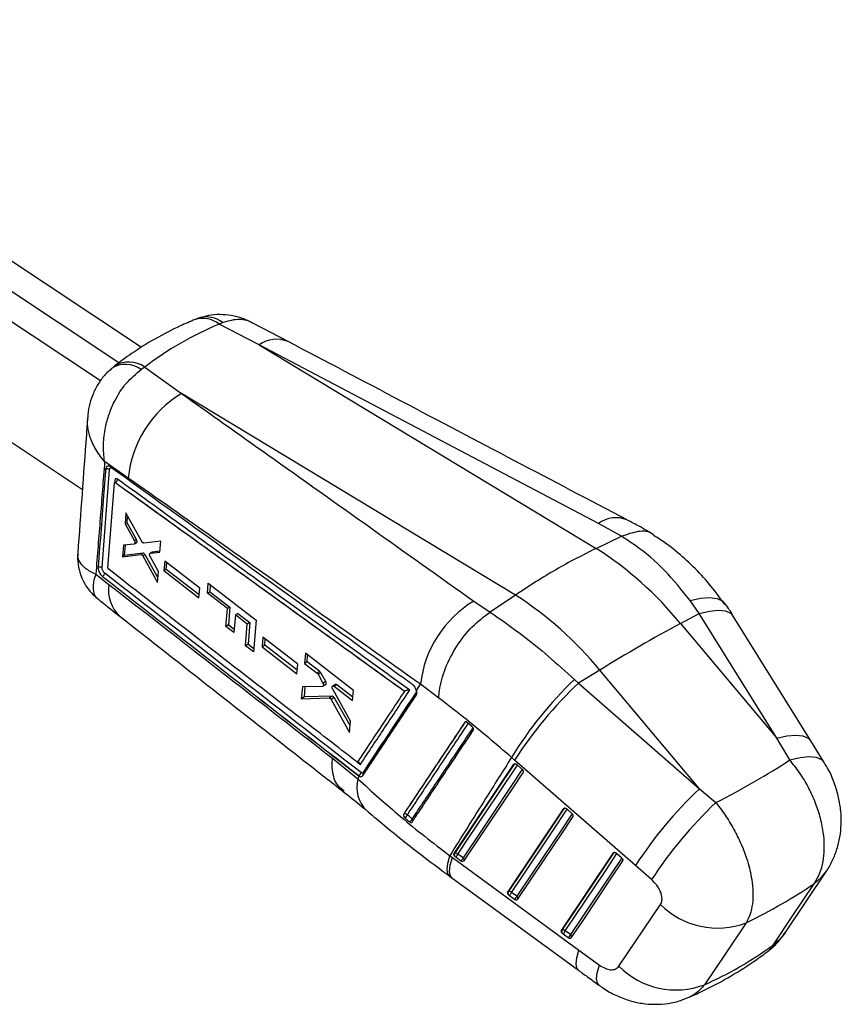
# Model space of a CAD drawing. Header units: millimetres. Extents: x 38 to 401, y 29 to 283.
# Tile 2 of 13: x 159 to 218, y 29 to 100. Entities that reach past the tile are written whole.
import ezdxf

# ---------------------------------------------------------------- set-up
doc = ezdxf.new("R2010")
doc.units = ezdxf.units.MM

msp = doc.modelspace()

# ---------------------------------------------------------------- linework, layer by layer
at = {"color": 7, "linetype": 'Continuous', "lineweight": 25}
for p, q in [((167.423, 76.6916), (131.633, 100.4546)), ((165.7905, 75.5812), (129.8652, 99.4341)), ((164.4563, 74.2729), (128.0975, 98.4136)), ((173.0556, 78.3797), (173.3113, 78.5029)), ((175.9584, 76.8773), (173.0556, 78.3797)), ((178.0623, 77.12), (175.5057, 78.4662)), ((175.9584, 76.8773), (200.398, 62.132)), ((200.5562, 63.9429), (175.9584, 76.8773)), ((149.8948, 75.2068), (163.1445, 66.4096)), ((165.49, 75.3381), (165.41, 75.2785)), ((167.6775, 75.2783), (167.4046, 75.0966)), ((167.6775, 75.2783), (170.3297, 73.3608)), ((194.543, 58.7521), (170.3297, 73.3608)), ((164.5745, 60.7474), (165.1161, 67.8376)), ((166.472, 67.2257), (164.7593, 68.4266)), ((165.0008, 60.7328), (165.4767, 66.8754)), ((165.5032, 66.916), (165.4946, 66.911)), ((165.5387, 66.9035), (165.5397, 66.9041)), ((165.5399, 66.9039), (165.5397, 66.9041)), ((166.299, 64.7098), (166.2382, 63.9034)), ((167.4505, 62.6314), (166.299, 64.7098)), ((166.3838, 63.9874), (166.421, 64.4895)), ((166.3838, 63.9874), (166.2382, 63.9034)), ((166.2382, 63.9034), (166.92, 62.6814)), ((167.0696, 62.7678), (166.3838, 63.9874)), ((202.2308, 63.0103), (200.5562, 63.9429)), ((200.398, 62.132), (202.2299, 63.0099)), ((202.2299, 63.0099), (202.2308, 63.0103)), ((166.1217, 62.3632), (166.058, 61.5246)), ((166.9016, 62.4465), (166.1217, 62.3632)), ((166.2079, 61.6111), (166.2647, 62.3784)), ((167.0696, 62.7678), (166.92, 62.6814)), ((166.9227, 62.4536), (167.0729, 62.5402)), ((167.1027, 62.5794), (166.9525, 62.4927)), ((168.8287, 62.6552), (167.592, 62.5209)), ((168.7661, 61.8621), (168.8287, 62.6552)), ((166.058, 61.5246), (167.3915, 61.6891)), ((166.2079, 61.6111), (166.058, 61.5246)), ((167.5454, 61.7779), (166.2079, 61.6111)), ((167.5454, 61.7779), (167.3915, 61.6891)), ((167.6875, 61.6691), (167.5329, 61.5799)), ((167.5329, 61.5799), (168.5919, 59.6688)), ((168.6192, 60.0121), (167.6875, 61.6691)), ((168.2055, 61.856), (168.051, 61.7668)), ((168.6538, 60.4459), (168.0522, 61.5409)), ((168.2254, 61.8629), (168.071, 61.7738)), ((168.071, 61.7738), (168.7661, 61.8621)), ((168.7716, 61.9322), (168.2254, 61.8629)), ((169.1181, 61.2092), (169.0629, 60.5179)), ((171.6501, 59.2464), (169.1181, 61.2092)), ((169.2244, 60.6112), (169.2605, 61.0988)), ((164.1187, 60.261), (165.0744, 59.518)), ((164.5792, 60.1123), (164.5964, 60.0983)), ((165.0547, 60.6145), (165.0461, 60.6221)), ((168.5919, 59.6688), (168.6538, 60.4459)), ((169.2244, 60.6112), (169.0629, 60.5179)), ((169.0629, 60.5179), (171.5926, 58.5538)), ((171.6109, 58.774), (169.2244, 60.6112)), ((171.5926, 58.5538), (171.6501, 59.2464)), ((172.2088, 58.8929), (172.2693, 59.6174)), ((172.2693, 59.6174), (175.7538, 56.92)), ((172.4157, 59.504), (172.3777, 58.9904)), ((172.3777, 58.9904), (172.2088, 58.8929)), ((173.6575, 57.77), (172.2088, 58.8929)), ((172.3777, 58.9904), (173.8321, 57.8708)), ((194.543, 58.7521), (192.7063, 57.5126)), ((173.8321, 57.8708), (173.6575, 57.77)), ((173.8321, 57.8708), (173.7371, 56.5888)), ((191.5197, 58.3102), (192.7043, 57.5113)), ((207.8693, 57.4138), (207.211, 58.3488)), ((173.5471, 56.4791), (173.6575, 57.77)), ((174.2369, 57.3208), (174.1257, 56.0295)), ((174.4139, 57.423), (174.2369, 57.3208)), ((175.1037, 56.6488), (174.2369, 57.3208)), ((174.4139, 57.423), (175.2843, 56.753)), ((192.7043, 57.5113), (192.7063, 57.5126)), ((206.5125, 56.6896), (207.8693, 57.4138)), ((213.4958, 48.3677), (207.8693, 57.4138)), ((215.9675, 48.1814), (210.3416, 57.2265)), ((173.7371, 56.5888), (173.5471, 56.4791)), ((174.1257, 56.0295), (173.5471, 56.4791)), ((173.7371, 56.5888), (174.1467, 56.2736)), ((174.967, 55.0788), (175.1037, 56.6488)), ((175.2843, 56.753), (175.1037, 56.6488)), ((175.2843, 56.753), (175.1689, 55.1954)), ((175.7538, 56.92), (175.5528, 54.6233)), ((206.5125, 56.6896), (213.4958, 48.3677)), ((176.2363, 55.6909), (176.1752, 54.9962)), ((178.7674, 53.7276), (176.2363, 55.6909)), ((175.1689, 55.1954), (174.967, 55.0788)), ((175.5528, 54.6233), (174.967, 55.0788)), ((175.1689, 55.1954), (175.5754, 54.8824)), ((176.3717, 55.1096), (176.1752, 54.9962)), ((176.1752, 54.9962), (178.7045, 53.0319)), ((176.3717, 55.1096), (176.405, 55.56)), ((178.7284, 53.2954), (176.3717, 55.1096)), ((179.3152, 54.5262), (179.2495, 53.7986)), ((182.799, 51.828), (179.3152, 54.5262)), ((179.4416, 53.9095), (179.4779, 54.4001)), ((178.7045, 53.0319), (178.7674, 53.7276)), ((179.4416, 53.9095), (179.2495, 53.7986)), ((179.2495, 53.7986), (180.162, 53.0912)), ((180.3577, 53.2042), (179.4416, 53.9095)), ((180.3577, 53.2042), (180.162, 53.0912)), ((180.4259, 53.1224), (180.2294, 53.009)), ((180.2294, 53.009), (180.5838, 52.3634)), ((180.7883, 52.4815), (180.4259, 53.1224)), ((200.6575, 53.3096), (199.1121, 52.3555)), ((207.8772, 44.706), (200.6575, 53.3096)), ((180.5562, 52.1253), (179.0944, 52.0901)), ((180.5835, 52.133), (180.7921, 52.2533)), ((180.7883, 52.4815), (180.5838, 52.3634)), ((180.8167, 52.2805), (180.6089, 52.1605)), ((181.5, 52.2712), (181.2987, 52.1549)), ((181.5947, 52.2519), (181.394, 52.136)), ((181.394, 52.136), (182.7311, 51.0992)), ((182.7553, 51.3584), (181.5947, 52.2519)), ((187.3648, 51.8356), (187.6613, 52.2827)), ((188.981, 51.2815), (187.6613, 52.2827)), ((198.8215, 52.6274), (199.1121, 52.3555)), ((199.1121, 52.3555), (207.8772, 44.706)), ((179.0944, 52.0901), (179.0154, 51.2257)), ((179.2531, 51.3629), (179.3073, 52.0952)), ((181.2683, 51.4196), (179.2531, 51.3629)), ((181.2683, 51.4196), (181.0489, 51.2929)), ((182.5919, 49.6123), (181.3005, 51.9228)), ((182.7311, 51.0992), (182.799, 51.828)), ((186.5071, 51.7834), (186.5022, 51.7812)), ((179.2531, 51.3629), (179.0154, 51.2257)), ((179.0154, 51.2257), (181.0489, 51.2929)), ((181.4034, 51.3123), (181.1833, 51.1852)), ((181.1833, 51.1852), (182.5136, 48.7801)), ((182.5614, 49.2877), (181.4034, 51.3123)), ((182.5136, 48.7801), (182.5919, 49.6123)), ((190.8737, 49.524), (190.8811, 49.5283)), ((191.393, 49.2253), (191.0418, 49.5126)), ((191.4229, 49.197), (191.393, 49.2253)), ((214.434, 46.7939), (213.4958, 48.3677)), ((216.9375, 46.6194), (215.9672, 48.181)), ((181.2778, 46.9139), (183.1166, 45.4259)), ((190.1028, 40.0075), (194.4387, 46.4856)), ((194.486, 46.791), (194.2634, 46.9828)), ((194.4387, 46.4856), (194.4625, 46.4993)), ((203.2503, 39.1412), (194.486, 46.791)), ((194.6462, 46.464), (194.6568, 46.455)), ((194.6568, 46.455), (195.0117, 46.1391)), ((183.5171, 45.8888), (183.4973, 45.8667)), ((183.1166, 45.4259), (183.2419, 45.6149)), ((183.1824, 45.6581), (183.1781, 45.6557)), ((183.1781, 45.6557), (183.2419, 45.6149)), ((183.4312, 45.6175), (183.4527, 45.6277)), ((207.8772, 44.706), (209.0717, 43.702)), ((186.4468, 42.8769), (186.4403, 42.8731)), ((193.9936, 37.2222), (198.0453, 43.2762)), ((198.0453, 43.2762), (198.069, 43.2899)), ((198.2527, 43.2545), (198.2633, 43.2456)), ((198.2633, 43.2456), (198.6182, 42.9297)), ((186.4929, 42.6314), (186.5348, 42.5885)), ((190.1266, 40.0212), (190.1028, 40.0075)), ((190.7537, 39.7029), (190.3707, 39.977)), ((197.8843, 34.4371), (201.6517, 40.0667)), ((201.6517, 40.0667), (201.6754, 40.0804)), ((201.8592, 40.045), (201.8697, 40.0361)), ((201.8697, 40.0361), (202.2246, 39.7202)), ((189.7861, 39.8568), (189.9694, 39.7232)), ((189.9694, 39.7232), (199.1404, 33.0173)), ((190.2128, 39.7421), (190.171, 39.7779)), ((190.5957, 39.4679), (190.2128, 39.7421)), ((190.7858, 39.4599), (190.7731, 39.4491)), ((204.4183, 38.1209), (203.2503, 39.1412)), ((214.102, 34.2747), (217.0898, 38.7296)), ((189.7731, 38.3798), (190.0101, 38.208)), ((194.0173, 37.236), (193.9936, 37.2222)), ((194.6444, 36.9177), (194.2615, 37.1918)), ((194.1035, 36.9569), (194.0617, 36.9927)), ((194.4865, 36.6827), (194.1035, 36.9569)), ((202.0338, 31.8414), (205.0584, 36.3229)), ((197.9081, 34.4508), (197.8843, 34.4371)), ((198.5352, 34.1325), (198.1523, 34.4066)), ((197.9943, 34.1717), (197.9524, 34.2076)), ((198.3773, 33.8976), (197.9943, 34.1717)), ((199.1404, 33.0173), (200.6268, 31.9315))]:
    msp.add_line(p, q, dxfattribs=at)
at = {"color": 8, "linetype": 'Continuous', "lineweight": 25}
for p, q in [((165.4984, 67.0514), (165.4871, 66.9028)), ((183.094, 46.6333), (183.3013, 46.4725))]:
    msp.add_line(p, q, dxfattribs=at)
at = {"color": 8, "linetype": 'Continuous', "lineweight": 25, "flags": 128}
for points in [[(165.5033, 66.9156), (165.5157, 66.9183), (165.5315, 66.9113), (165.5398, 66.9041), (165.5399, 66.9039), (165.5399, 66.9039)], [(207.211, 58.3488), (207.9625, 58.5183), (208.6213, 58.5681), (209.1647, 58.4964), (209.5739, 58.3056), (209.7812, 58.0923)], [(207.8693, 57.4138), (208.6056, 57.5843), (209.2442, 57.6448), (209.763, 57.5932), (210.1445, 57.4314), (210.3413, 57.2267)], [(190.8811, 49.5283), (190.8943, 49.5434), (190.905, 49.551)], [(213.4958, 48.3677), (214.2323, 48.5384), (214.8709, 48.5991), (215.3897, 48.5476), (215.771, 48.3857), (215.9672, 48.1817)], [(190.3707, 39.977), (190.5105, 40.1859), (191.0697, 41.0213), (193.3064, 44.3631), (194.688, 46.4272)], [(194.4625, 46.4993), (194.4775, 46.5159), (194.4801, 46.5179)], [(214.434, 46.7939), (215.1779, 46.9703), (215.8236, 47.0358), (216.3487, 46.988), (216.7351, 46.8287), (216.9393, 46.6178)], [(195.041, 46.1084), (194.9218, 45.9303), (194.3627, 45.0949), (192.126, 41.7532), (190.7537, 39.7029)], [(194.2615, 37.1918), (194.4013, 37.4006), (194.9604, 38.236), (197.1968, 41.5776), (198.2945, 43.2178)], [(198.6475, 42.899), (198.5284, 42.721), (197.9693, 41.8856), (195.7329, 38.544), (194.6444, 36.9177)], [(198.069, 43.2899), (198.084, 43.3065), (198.0866, 43.3085)], [(198.1523, 34.4066), (198.292, 34.6154), (198.851, 35.4508), (201.0871, 38.7921), (201.9009, 40.0083)], [(201.6754, 40.0804), (201.6904, 40.097), (201.693, 40.099)], [(189.7784, 38.3772), (189.6536, 38.529), (189.5879, 38.8482), (189.6326, 39.2957), (189.7861, 39.8568)], [(189.9429, 38.2572), (189.8261, 38.403), (189.7637, 38.7197), (189.812, 39.1646), (189.9694, 39.7232)], [(202.2539, 39.6895), (202.1348, 39.5115), (201.5758, 38.6762), (199.3398, 35.3348), (198.5352, 34.1325)], [(216.2014, 37.8261), (216.7422, 38.2936), (217.0899, 38.7299)], [(214.101, 34.2733), (213.7576, 33.8422), (213.2187, 33.3747)], [(199.114, 31.5521), (198.9973, 31.6977), (198.9348, 32.0142), (198.983, 32.459), (199.1404, 33.0173)], [(200.6026, 30.4649), (200.4888, 30.6057), (200.4235, 30.9228), (200.47, 31.3697), (200.6268, 31.9315)]]:
    msp.add_lwpolyline(points, dxfattribs=at)
at = {"color": 7, "linetype": 'Continuous', "lineweight": 25, "flags": 128}
for points in [[(194.4625, 46.4993), (192.2865, 43.2483), (190.1266, 40.0212)], [(195.0937, 45.8963), (194.9539, 45.6874), (194.3948, 44.852), (192.1581, 41.5102), (190.7858, 39.4599)], [(198.069, 43.2899), (196.0351, 40.2509), (194.0173, 37.236)], [(198.7002, 42.6869), (198.5604, 42.478), (198.0014, 41.6426), (195.765, 38.301), (194.6765, 36.6747)], [(201.6754, 40.0804), (199.7837, 37.2536), (197.9081, 34.4508)], [(202.3066, 39.4774), (202.1669, 39.2686), (201.6079, 38.4332), (199.3719, 35.0919), (198.5673, 33.8895)], [(189.9426, 38.2575), (191.9597, 36.7827), (199.1137, 31.5524)], [(213.2187, 33.3747), (214.6974, 35.5814), (216.2014, 37.8261)], [(211.2744, 34.9852), (209.7492, 32.7269), (208.2483, 30.5048)]]:
    msp.add_lwpolyline(points, dxfattribs=at)
at = {"color": 8, "linetype": 'Continuous', "lineweight": 25}
for centre, radius, start, end in [((171.8752, 76.9646), 1.8427, 50.168837, 107.70145), ((172.1403, 77.0096), 1.8976, 51.897535, 105.605259), ((177.2286, 75.1147), 2.1726, 67.350558, 125.776659), ((166.2719, 73.531), 1.9324, 54.113845, 121.644393), ((166.5167, 73.5509), 2.0812, 56.097967, 119.988747), ((165.4414, 66.9628), 0.1053, 359.295943, 57.207964), ((201.8276, 62.1791), 2.1743, 67.714618, 125.786608), ((167.6173, 59.0994), 2.5772, 170.65204, 227.495895), ((190.965, 49.373), 0.1765, 83.327701, 118.396005), ((194.5426, 46.3558), 0.1643, 93.162011, 119.17185), ((183.3195, 45.7639), 0.2054, 348.197175, 30.035783), ((183.3685, 45.7792), 0.1846, 358.802364, 36.407198), ((185.4443, 44.8329), 2.402, 165.707456, 224.54554), ((198.1483, 43.1483), 0.1623, 96.062993, 119.273053), ((186.9274, 42.4016), 0.1798, 346.500011, 45.769773), ((201.7547, 39.939), 0.1622, 96.056813, 119.286675), ((190.6515, 39.5634), 0.1729, 331.54891, 53.787507), ((194.5423, 36.7782), 0.1729, 331.556635, 53.788877), ((198.4331, 33.993), 0.1729, 331.555911, 53.787426)]:
    msp.add_arc(centre, radius, start, end, dxfattribs=at)
at = {"color": 7, "linetype": 'Continuous', "lineweight": 25}
for centre, radius, start, end in [((174.5034, 66.4561), 8.0682, 121.151914, 174.526352), ((186.1437, 39.9617), 26.3573, 39.394626, 57.261316), ((180.2887, 36.5817), 26.3573, 39.394626, 57.261316), ((195.7092, 51.3796), 8.0984, 121.152969, 173.597331), ((257.5978, -38.5635), 108.0873, 118.205182, 121.789441), ((217.8981, 32.5599), 27.6879, 133.549848, 148.606632), ((220.1524, 30.158), 30.5846, 133.466855, 147.054995), ((183.0407, 45.9342), 0.3103, 297.169731, 351.187335), ((228.9064, 22.5153), 30.5721, 133.460627, 147.055529), ((230.2134, 21.3436), 30.7712, 133.397885, 146.95988), ((186.6687, 42.7915), 0.2377, 158.948881, 222.326587), ((186.5378, 42.6756), 0.2209, 38.915259, 114.31545), ((186.2744, 42.9707), 0.4625, 304.27156, 340.23382), ((186.6079, 42.6888), 0.4723, 305.236564, 340.415131), ((190.347, 39.9358), 0.2364, 158.81627, 221.897497), ((190.2171, 39.8249), 0.2162, 44.717898, 114.769569), ((189.7683, 40.2115), 0.6465, 313.435521, 338.72952), ((190.1512, 39.9374), 0.6465, 313.435688, 338.729763), ((194.2377, 37.1505), 0.2364, 158.811604, 221.890544), ((194.1079, 37.0397), 0.2162, 44.720365, 114.771868), ((193.659, 37.4263), 0.6465, 313.437592, 338.731585), ((194.042, 37.1522), 0.6465, 313.437906, 338.731772), ((209.206, 40.4849), 5.8757, 225.098901, 290.610753), ((198.1284, 34.3653), 0.2363, 158.810681, 221.869561), ((197.9987, 34.2545), 0.2162, 44.72441, 114.773167), ((197.5497, 34.6412), 0.6467, 313.441372, 338.727619), ((197.9326, 34.3671), 0.6467, 313.441527, 338.727964), ((206.1802, 36.0042), 5.8755, 225.113574, 290.6095)]:
    msp.add_arc(centre, radius, start, end, dxfattribs=at)
for centre, major_axis, ratio, start_param, end_param in [((198.7874, 20.9979), (-26.7329, 56.9396), 0.6152031, 6.2549088, 6.4151553), ((166.9877, 62.7075), (-0.0816, 0.1691), 0.5382823, 3.1814277, 3.6357872), ((168.2908, 61.6886), (-0.0817, 0.1693), 0.5382823, 6.1155698, 6.3230204), ((180.347, 53.0598), (-0.0799, 0.1656), 0.5382823, 4.8327527, 5.4627405), ((180.7072, 52.4199), (-0.0813, 0.1684), 0.5382823, 3.1814277, 3.528892), ((170.2186, 50.9934), (53.457, 8.7159), 0.3414033, 5.4688169, 5.6284781), ((170.2186, 50.9934), (55.0828, 0.2984), 0.4407905, 5.5510543, 5.6977584), ((193.0644, 84.831), (-9.028, 56.1592), 0.6568061, 3.3129051, 3.4610215)]:
    msp.add_ellipse(centre, major_axis=major_axis, ratio=ratio, start_param=start_param, end_param=end_param, dxfattribs=at)
for points, knots in [([(171.3161, 78.7206), (170.9583, 78.5686), (169.976, 78.1512), (168.4263, 77.3449), (166.8375, 76.3664), (165.8845, 75.6572), (165.4776, 75.3543)], [0, 0, 0, 0, 0.1727695, 0.4743457, 0.7755564, 1, 1, 1, 1]), ([(171.7623, 78.8798), (171.6415, 78.8442), (171.4876, 78.7989), (171.3443, 78.7268), (171.3135, 78.7113)], [0, 0, 0, 0, 0.7850907, 1, 1, 1, 1]), ([(175.5031, 78.4649), (175.2565, 78.5836), (174.7577, 78.8237), (173.9469, 79.0285), (173.115, 79.0999), (172.3307, 79.0425), (171.8497, 78.8942), (171.6324, 78.8272)], [0, 0, 0, 0, 0.2053559, 0.4153763, 0.6239841, 0.8302066, 1, 1, 1, 1]), ([(202.6542, 64.1907), (199.9289, 65.6217), (191.7256, 69.9289), (183.5352, 74.2429), (178.0658, 77.1237)], [0, 0, 0, 0, 0.3322212, 1, 1, 1, 1]), ([(165.2678, 75.1645), (165.1098, 75.0268), (164.7516, 74.7148), (164.3082, 74.1074), (163.9278, 73.3965), (163.6734, 72.6231), (163.5435, 72.018), (163.5351, 71.6688), (163.5333, 71.5943)], [0, 0, 0, 0, 0.1535587, 0.3479924, 0.5486263, 0.7438105, 0.945378, 1, 1, 1, 1]), ([(164.7593, 68.4266), (164.7587, 68.4304), (164.6941, 68.83), (164.6436, 69.6455), (164.779, 70.8097), (165.0635, 71.8568), (165.5301, 72.9704), (166.2821, 74.1626), (167.0337, 74.788), (167.4046, 75.0966)], [0, 0, 0, 0, 0.0015915, 0.17088, 0.3318783, 0.4598513, 0.5877996, 0.7965949, 1, 1, 1, 1]), ([(170.3297, 73.3608), (172.4157, 71.8814), (179.485, 66.868), (186.5438, 61.8485), (191.5197, 58.3102)], [0, 0, 0, 0, 0.295086, 1, 1, 1, 1]), ([(163.5217, 71.5978), (163.4919, 71.1822), (163.258, 67.9124), (163.0169, 64.6384), (162.8064, 61.7805)], [0, 0, 0, 0, 0.1270934, 1, 1, 1, 1]), ([(164.7593, 68.4266), (164.6535, 67.0589), (164.443, 64.3369), (164.2264, 61.6151), (164.1187, 60.261)], [0, 0, 0, 0, 0.5024893, 1, 1, 1, 1]), ([(164.8309, 67.8652), (164.8229, 67.7591), (164.7828, 67.2283), (164.6042, 64.8658), (164.4306, 62.6087), (164.2896, 60.7764)], [0, 0, 0, 0, 0.0449321, 0.2246607, 1, 1, 1, 1]), ([(165.1882, 68.0237), (165.1495, 68.0467), (165.072, 68.0926), (164.9665, 68.0929), (164.885, 68.0407), (164.8422, 67.9557), (164.8338, 67.8884), (164.8309, 67.8655)], [0, 0, 0, 0, 0.2220807, 0.44388406, 0.66513905, 0.88616724, 1, 1, 1, 1]), ([(165.1161, 67.8378), (165.1064, 67.8445), (165.0871, 67.8578), (165.0511, 67.873), (165.0117, 67.8838), (164.9702, 67.8894), (164.9283, 67.8897), (164.8879, 67.8846), (164.8552, 67.876), (164.8376, 67.8682), (164.8309, 67.8652)], [0, 0, 0, 0, 0.13133873, 0.26268692, 0.39402085, 0.52536372, 0.65671323, 0.78805383, 0.91939498, 1, 1, 1, 1]), ([(187.1051, 52.2383), (187.0172, 52.3017), (186.5778, 52.6188), (184.7321, 53.9505), (177.5206, 59.1529), (170.6503, 64.0948), (165.1884, 68.0236)], [0, 0, 0, 0, 0.01204141, 0.06020718, 0.25287045, 1, 1, 1, 1]), ([(165.6991, 67.1408), (165.6878, 67.1481), (165.655, 67.1695), (165.6019, 67.1829), (165.5493, 67.1683), (165.5109, 67.1247), (165.5026, 67.0759), (165.4984, 67.0514)], [0, 0, 0, 0, 0.11565713, 0.33659612, 0.55729498, 0.77790881, 1, 1, 1, 1]), ([(165.5399, 66.9039), (165.5601, 66.9162), (165.6003, 66.9408), (165.6522, 67.0029), (165.6896, 67.0737), (165.6959, 67.1184), (165.6991, 67.1408)], [0, 0, 0, 0, 0.2500013, 0.5000003, 0.75, 1, 1, 1, 1]), ([(186.8811, 51.8609), (183.3138, 54.4374), (176.2577, 59.5336), (169.1924, 64.624), (165.6991, 67.1408)], [0, 0, 0, 0, 0.5055709, 1, 1, 1, 1]), ([(187.6613, 52.2827), (182.6855, 55.8017), (175.627, 60.7935), (168.5578, 65.7602), (166.472, 67.2257)], [0, 0, 0, 0, 0.7049425, 1, 1, 1, 1]), ([(165.4767, 66.8754), (165.478, 66.883), (165.4806, 66.8982), (165.4926, 66.9118), (165.509, 66.9163), (165.5253, 66.9121), (165.5354, 66.9056), (165.5387, 66.9035)], [0, 0, 0, 0, 0.2227513, 0.4455166, 0.668003, 0.8898937, 1, 1, 1, 1]), ([(165.547, 66.9643), (165.5471, 66.9647), (165.5474, 66.967), (165.5416, 66.9504), (165.5259, 66.9285), (165.5078, 66.9212), (165.5021, 66.9189)], [0, 0, 0, 0, 0.0622629, 0.4013953, 0.808802, 1, 1, 1, 1]), ([(165.5387, 66.9035), (169.0558, 64.3694), (176.0478, 59.3317), (183.0314, 54.2879), (186.5022, 51.7812)], [0, 0, 0, 0, 0.5030115, 1, 1, 1, 1]), ([(165.5397, 66.9041), (169.0329, 64.388), (176.0259, 59.3511), (183.0118, 54.3085), (186.5067, 51.7837), (186.5071, 51.7834)], [0, 0, 0, 0, 0.499494, 0.999949, 1, 1, 1, 1]), ([(204.5421, 63.1291), (204.2056, 63.3336), (203.5984, 63.7028), (202.9419, 64.0372), (202.6491, 64.1863)], [0, 0, 0, 0, 0.55399555, 1, 1, 1, 1]), ([(207.211, 58.3488), (206.6138, 59.0948), (205.403, 60.607), (203.6643, 62.0827), (202.5703, 62.7898), (202.2299, 63.0099)], [0, 0, 0, 0, 0.4014114, 0.8137054, 1, 1, 1, 1]), ([(202.2308, 63.0103), (202.6411, 63.1595), (203.4618, 63.4578), (204.272, 63.396), (204.5383, 63.1145), (204.5694, 63.0817)], [0, 0, 0, 0, 0.4690815, 0.9381627, 1, 1, 1, 1]), ([(209.7223, 58.0543), (209.4016, 58.501), (208.7432, 59.418), (207.6067, 60.6687), (206.3535, 61.8095), (205.3314, 62.6111), (204.7062, 62.9777), (204.5578, 63.0647)], [0, 0, 0, 0, 0.2233583, 0.4585771, 0.6934889, 0.9272603, 1, 1, 1, 1]), ([(166.9525, 62.4927), (166.9467, 62.4805), (166.9349, 62.4561), (166.9127, 62.4497), (166.9016, 62.4465)], [0, 0, 0, 0, 0.5001944, 1, 1, 1, 1]), ([(166.92, 62.6814), (166.9292, 62.6624), (166.9476, 62.6243), (166.9603, 62.565), (166.9605, 62.5206), (166.9545, 62.4997), (166.9525, 62.4927)], [0, 0, 0, 0, 0.28645279, 0.57296492, 0.85808048, 1, 1, 1, 1]), ([(167.1027, 62.5794), (167.1061, 62.5941), (167.1127, 62.6233), (167.1053, 62.6802), (167.0892, 62.73), (167.0746, 62.7581), (167.0696, 62.7678)], [0, 0, 0, 0, 0.2836246, 0.5672289, 0.8514471, 1, 1, 1, 1]), ([(167.592, 62.5209), (167.5797, 62.5216), (167.5551, 62.523), (167.5137, 62.5495), (167.4774, 62.5872), (167.4586, 62.6181), (167.4505, 62.6314)], [0, 0, 0, 0, 0.2658433, 0.5316493, 0.7985227, 1, 1, 1, 1]), ([(200.398, 62.132), (199.4241, 61.6413), (197.4765, 60.6599), (195.5208, 59.388), (194.543, 58.7521)], [0, 0, 0, 0, 0.5, 1, 1, 1, 1]), ([(162.8255, 61.7826), (162.8148, 61.6969), (162.7734, 61.3638), (162.8482, 60.7733), (163.0572, 60.0288), (163.4253, 59.3473), (163.8443, 58.816), (164.1601, 58.5681), (164.2803, 58.4737)], [0, 0, 0, 0, 0.0685611, 0.2666564, 0.4671995, 0.6813553, 0.8786935, 1, 1, 1, 1]), ([(167.3915, 61.6891), (167.4037, 61.6886), (167.4281, 61.6876), (167.4693, 61.6616), (167.5057, 61.6243), (167.5247, 61.5933), (167.5329, 61.5799)], [0, 0, 0, 0, 0.26507538, 0.53012541, 0.79622813, 1, 1, 1, 1]), ([(167.6875, 61.6691), (167.6765, 61.6865), (167.6543, 61.7212), (167.6136, 61.7581), (167.5758, 61.7778), (167.5545, 61.7779), (167.5454, 61.7779)], [0, 0, 0, 0, 0.26618516, 0.53237163, 0.79887961, 1, 1, 1, 1]), ([(168.0522, 61.5409), (168.0431, 61.5602), (168.025, 61.5989), (168.0129, 61.6587), (168.0136, 61.6972), (168.0174, 61.7148), (168.018, 61.7175)], [0, 0, 0, 0, 0.3150647, 0.6301931, 0.9437519, 1, 1, 1, 1]), ([(168.018, 61.7175), (168.023, 61.7307), (168.0329, 61.757), (168.0549, 61.7707), (168.0687, 61.7733), (168.071, 61.7738)], [0, 0, 0, 0, 0.4525771, 0.9051495, 1, 1, 1, 1]), ([(164.2896, 60.7763), (164.2958, 60.779), (164.3131, 60.7865), (164.3453, 60.795), (164.386, 60.8001), (164.4282, 60.7997), (164.47, 60.7939), (164.5095, 60.783), (164.5456, 60.7676), (164.5649, 60.7541), (164.5745, 60.7474)], [0, 0, 0, 0, 0.0737989, 0.2061131, 0.3384287, 0.470736, 0.6030491, 0.7353713, 0.8676776, 1, 1, 1, 1]), ([(164.2896, 60.7763), (164.2899, 60.727), (164.2905, 60.6282), (164.3393, 60.459), (164.4177, 60.2985), (164.5037, 60.1816), (164.56, 60.1299), (164.5792, 60.1123)], [0, 0, 0, 0, 0.2213685, 0.4426969, 0.664112, 0.8858451, 1, 1, 1, 1]), ([(164.763, 60.3308), (164.7442, 60.3475), (164.7024, 60.3846), (164.6449, 60.468), (164.5994, 60.5676), (164.5741, 60.666), (164.5744, 60.7217), (164.5745, 60.7474)], [0, 0, 0, 0, 0.1751738, 0.3895106, 0.6033632, 0.8168761, 1, 1, 1, 1]), ([(165.0461, 60.6221), (165.0424, 60.6259), (165.0325, 60.6364), (165.0181, 60.6588), (165.0061, 60.6877), (165.0006, 60.7134), (165.0008, 60.7274), (165.0008, 60.7328)], [0, 0, 0, 0, 0.1348477, 0.3723524, 0.6101863, 0.8487072, 1, 1, 1, 1]), ([(164.5966, 60.0982), (167.6892, 57.6894), (173.8744, 52.872), (180.0768, 48.0611), (183.1781, 45.6557)], [0, 0, 0, 0, 0.4999992, 1, 1, 1, 1]), ([(164.5972, 60.0986), (164.6176, 60.1107), (164.6585, 60.1347), (164.7121, 60.1956), (164.7516, 60.265), (164.7593, 60.3088), (164.7631, 60.3307)], [0, 0, 0, 0, 0.25000045, 0.49999892, 0.75000059, 1, 1, 1, 1]), ([(164.5973, 60.0986), (167.6907, 57.6903), (173.8775, 52.8737), (180.0807, 48.0633), (183.1824, 45.6581)], [0, 0, 0, 0, 0.4999993, 1, 1, 1, 1]), ([(183.3473, 45.8867), (180.2458, 48.2923), (174.0428, 53.1035), (167.8563, 57.9217), (164.763, 60.3308)], [0, 0, 0, 0, 0.5000073, 1, 1, 1, 1]), ([(183.0794, 46.6298), (183.0564, 46.6477), (182.6853, 46.9352), (180.9219, 48.3012), (174.9312, 52.943), (169.2981, 57.3185), (165.0547, 60.6145)], [0, 0, 0, 0, 0.00382989, 0.06169989, 0.29318019, 1, 1, 1, 1]), ([(165.0744, 59.518), (167.5499, 57.5932), (172.9443, 53.3988), (178.3518, 49.1909), (181.2778, 46.9139)], [0, 0, 0, 0, 0.4589035, 1, 1, 1, 1]), ([(164.2718, 58.4634), (164.3465, 58.4041), (164.8798, 57.9812), (165.4152, 57.5614), (165.8756, 57.2004)], [0, 0, 0, 0, 0.1401109, 1, 1, 1, 1]), ([(210.3389, 57.2233), (210.2445, 57.3786), (210.0649, 57.6742), (209.8693, 57.9489), (209.7765, 58.0792)], [0, 0, 0, 0, 0.5254699, 1, 1, 1, 1]), ([(165.8756, 57.2003), (170.3584, 53.6791), (175.7546, 49.4402), (181.1653, 45.2084), (182.0813, 44.4919)], [0, 0, 0, 0, 0.8307037, 1, 1, 1, 1]), ([(188.981, 51.2815), (188.9821, 51.3067), (188.9903, 51.4856), (189.0603, 52.1742), (189.4029, 53.4402), (190.2442, 55.0612), (191.3845, 56.5266), (192.2644, 57.183), (192.7043, 57.5113)], [0, 0, 0, 0, 0.01176993, 0.08372913, 0.31280529, 0.54187355, 0.7709366, 1, 1, 1, 1]), ([(192.7063, 57.5126), (193.4948, 56.9674), (194.8814, 56.0087), (196.9443, 54.3227), (198.192, 53.1959), (198.8215, 52.6274)], [0, 0, 0, 0, 0.3951358, 0.6948423, 1, 1, 1, 1]), ([(180.162, 53.0912), (180.1754, 53.0793), (180.2003, 53.0571), (180.2202, 53.0242), (180.2294, 53.009)], [0, 0, 0, 0, 0.5371218, 1, 1, 1, 1]), ([(180.6089, 52.1605), (180.6015, 52.1499), (180.5879, 52.1304), (180.5662, 52.1269), (180.5562, 52.1253)], [0, 0, 0, 0, 0.5402089, 1, 1, 1, 1]), ([(180.5838, 52.3634), (180.5929, 52.3443), (180.6111, 52.306), (180.6232, 52.2462), (180.6228, 52.1952), (180.6132, 52.1713), (180.6089, 52.1605)], [0, 0, 0, 0, 0.26221074, 0.52448397, 0.78538794, 1, 1, 1, 1]), ([(180.8167, 52.2805), (180.8215, 52.2936), (180.831, 52.3198), (180.828, 52.3744), (180.8138, 52.4306), (180.7964, 52.4654), (180.7883, 52.4815)], [0, 0, 0, 0, 0.2587237, 0.5174368, 0.7766153, 1, 1, 1, 1]), ([(181.3005, 51.9228), (181.2912, 51.9416), (181.2728, 51.9793), (181.2599, 52.0388), (181.2594, 52.0867), (181.2666, 52.1096), (181.2695, 52.1187)], [0, 0, 0, 0, 0.27435, 0.548771, 0.8217614, 1, 1, 1, 1]), ([(181.2695, 52.1187), (181.2759, 52.1302), (181.2886, 52.1533), (181.3213, 52.1653), (181.3578, 52.16), (181.3827, 52.1435), (181.394, 52.136)], [0, 0, 0, 0, 0.259862, 0.5196998, 0.7802975, 1, 1, 1, 1]), ([(181.5947, 52.2519), (181.5811, 52.2605), (181.5539, 52.2777), (181.5207, 52.282), (181.5063, 52.2722), (181.5013, 52.2689)], [0, 0, 0, 0, 0.3953232, 0.7907266, 1, 1, 1, 1]), ([(187.2393, 52.0995), (187.2077, 52.1391), (187.1647, 52.1928), (187.1176, 52.2287), (187.1051, 52.2383)], [0, 0, 0, 0, 0.7345587, 1, 1, 1, 1]), ([(181.4034, 51.3123), (181.3922, 51.3296), (181.3698, 51.3641), (181.3289, 51.4005), (181.294, 51.418), (181.275, 51.4191), (181.2683, 51.4196)], [0, 0, 0, 0, 0.2821266, 0.5642387, 0.8465149, 1, 1, 1, 1]), ([(186.5022, 51.7812), (186.5008, 51.7792), (186.3152, 51.4996), (185.3913, 50.1106), (184.2519, 48.3953), (183.2973, 46.9579), (183.0794, 46.6298)], [0, 0, 0, 0, 0.001184, 0.1627186, 0.8088573, 1, 1, 1, 1]), ([(183.3013, 46.4725), (183.886, 47.3529), (185.0784, 49.1487), (186.2725, 50.9452), (186.8811, 51.8609)], [0, 0, 0, 0, 0.4902754, 1, 1, 1, 1]), ([(183.4756, 45.6596), (184.12, 46.6293), (185.409, 48.5687), (186.6996, 50.509), (187.3449, 51.4791)], [0, 0, 0, 0, 0.5000001, 1, 1, 1, 1]), ([(187.3849, 51.7088), (186.7398, 50.7385), (185.4497, 48.7981), (184.1613, 46.8586), (183.5171, 45.8888)], [0, 0, 0, 0, 0.5000004, 1, 1, 1, 1]), ([(186.8811, 51.8609), (186.8806, 51.8609), (186.8503, 51.8595), (186.7842, 51.8534), (186.6829, 51.8359), (186.599, 51.8152), (186.5439, 51.7983), (186.5184, 51.788), (186.5071, 51.7834)], [0, 0, 0, 0, 0.0053056, 0.3355739, 0.640504, 0.809006, 0.9156968, 1, 1, 1, 1]), ([(187.3648, 51.8356), (187.3626, 51.8433), (187.3461, 51.9009), (187.3078, 51.9951), (187.2593, 52.069), (187.2393, 52.0995)], [0, 0, 0, 0, 0.0838533, 0.62181674, 1, 1, 1, 1]), ([(187.3449, 51.4791), (187.36, 51.5104), (187.3902, 51.5731), (187.3943, 51.7025), (187.3741, 51.7938), (187.3648, 51.8356)], [0, 0, 0, 0, 0.351408, 0.7028005, 1, 1, 1, 1]), ([(181.0489, 51.2929), (181.0615, 51.2913), (181.0868, 51.2882), (181.128, 51.2592), (181.1609, 51.2225), (181.1774, 51.195), (181.1833, 51.1852)], [0, 0, 0, 0, 0.2803505, 0.5606274, 0.8422991, 1, 1, 1, 1]), ([(194.2634, 46.9828), (193.709, 47.4553), (192.5916, 48.4076), (190.8098, 49.8805), (189.6342, 50.7811), (188.981, 51.2815)], [0, 0, 0, 0, 0.3044229, 0.6135009, 1, 1, 1, 1]), ([(190.8737, 49.524), (190.1345, 48.4154), (188.6561, 46.1981), (187.1789, 43.9814), (186.4403, 42.8731)], [0, 0, 0, 0, 0.5000002, 1, 1, 1, 1]), ([(190.8811, 49.5283), (190.1417, 48.4196), (189.3967, 47.3024), (187.9187, 45.0851), (187.1799, 43.9767), (186.4468, 42.8769)], [0, 0, 0, 0, 0.5000002, 0.5038302, 1, 1, 1, 1]), ([(191.0418, 49.5126), (191.0249, 49.5245), (190.9913, 49.5482), (190.9418, 49.5599), (190.8999, 49.5532), (190.8822, 49.5335), (190.8737, 49.524)], [0, 0, 0, 0, 0.2547771, 0.5095454, 0.7640523, 1, 1, 1, 1]), ([(187.0521, 42.2909), (187.0984, 42.3602), (187.33, 42.7076), (188.3035, 44.1677), (189.7365, 46.3163), (190.9844, 48.187), (191.49, 48.9449)], [0, 0, 0, 0, 0.0312556, 0.1566755, 0.6583565, 1, 1, 1, 1]), ([(191.49, 48.9449), (191.496, 48.9574), (191.5085, 48.9832), (191.507, 49.0381), (191.4892, 49.0987), (191.4592, 49.1543), (191.4337, 49.1843), (191.4229, 49.197)], [0, 0, 0, 0, 0.2017622, 0.4152942, 0.6288251, 0.8423573, 1, 1, 1, 1]), ([(183.3013, 46.4725), (183.3011, 46.4732), (183.2995, 46.4784), (183.2893, 46.5093), (183.2646, 46.5583), (183.2196, 46.6074), (183.1711, 46.635), (183.1229, 46.6436), (183.0933, 46.6342), (183.0794, 46.6298)], [0, 0, 0, 0, 0.0070944, 0.0478062, 0.2878399, 0.495436, 0.6767375, 0.8489833, 1, 1, 1, 1]), ([(194.2634, 46.9828), (193.6349, 45.9868), (192.1384, 43.615), (190.6496, 41.2364), (189.7861, 39.8568)], [0, 0, 0, 0, 0.4199753, 1, 1, 1, 1]), ([(194.4387, 46.4856), (194.4481, 46.4957), (194.4669, 46.5159), (194.5131, 46.5237), (194.5666, 46.5131), (194.6128, 46.4897), (194.6384, 46.47), (194.6462, 46.464)], [0, 0, 0, 0, 0.2233335, 0.4465766, 0.6714347, 0.899755, 1, 1, 1, 1]), ([(216.2014, 37.8261), (216.255, 37.906), (216.4494, 38.1962), (216.7063, 38.7845), (216.9032, 39.6283), (216.9604, 40.561), (216.8825, 41.5945), (216.6529, 42.6869), (216.2729, 43.8021), (215.7753, 44.8657), (215.1646, 45.8854), (214.6775, 46.4911), (214.434, 46.7939)], [0, 0, 0, 0, 0.0397525, 0.1441911, 0.2486298, 0.3511386, 0.4536478, 0.5697088, 0.6766522, 0.7835972, 0.8917984, 1, 1, 1, 1]), ([(217.0883, 38.7293), (217.091, 38.7327), (217.2799, 38.9736), (217.5479, 39.5136), (217.8811, 40.3372), (218.0868, 41.2116), (218.1798, 42.1318), (218.1509, 43.0949), (217.9948, 44.0867), (217.697, 45.0929), (217.344, 45.9493), (217.0353, 46.4305), (216.9222, 46.6069)], [0, 0, 0, 0, 0.0015552, 0.1105583, 0.2153015, 0.3234863, 0.4345787, 0.5494193, 0.6705154, 0.7940781, 0.9245199, 1, 1, 1, 1]), ([(183.4973, 45.8667), (183.4857, 45.8598), (183.4596, 45.8442), (183.4068, 45.8484), (183.3672, 45.8739), (183.3473, 45.8867)], [0, 0, 0, 0, 0.2857071, 0.6428659, 1, 1, 1, 1]), ([(195.0117, 46.1391), (195.0247, 46.1264), (195.0539, 46.0978), (195.088, 46.044), (195.1086, 45.9861), (195.1117, 45.9335), (195.0995, 45.9083), (195.0937, 45.8963)], [0, 0, 0, 0, 0.1686956, 0.3807716, 0.592842, 0.8049173, 1, 1, 1, 1]), ([(183.1166, 45.4259), (184.1302, 44.5108), (185.6637, 43.1263), (187.9539, 41.2565), (189.1754, 40.3233), (189.7861, 39.8568)], [0, 0, 0, 0, 0.49358352, 0.74679429, 1, 1, 1, 1]), ([(183.2419, 45.6149), (183.2759, 45.6024), (183.3439, 45.5775), (183.4249, 45.5998), (183.4604, 45.6417), (183.4756, 45.6596)], [0, 0, 0, 0, 0.3641179, 0.7282847, 1, 1, 1, 1]), ([(182.0874, 44.4821), (182.597, 44.085), (183.142, 43.6603), (183.6864, 43.1824), (183.7217, 43.1515)], [0, 0, 0, 0, 0.9351597, 1, 1, 1, 1]), ([(209.0717, 43.702), (209.0871, 43.683), (209.35, 43.3588), (209.8379, 42.6878), (210.4634, 41.6436), (210.9817, 40.5584), (211.4167, 39.3721), (211.6835, 38.2345), (211.7814, 37.1949), (211.7429, 36.3429), (211.5841, 35.5844), (211.3776, 35.1849), (211.2744, 34.9852)], [0, 0, 0, 0, 0.00691315, 0.11796464, 0.22901467, 0.33892129, 0.44882655, 0.58759489, 0.69033407, 0.79307292, 0.89653634, 1, 1, 1, 1]), ([(183.7335, 43.1502), (184.0999, 42.838), (184.9313, 42.1297), (186.31, 41.0102), (187.8506, 39.8093), (189.0065, 38.9329), (189.6686, 38.4604), (189.7808, 38.3803)], [0, 0, 0, 0, 0.2011498, 0.4564094, 0.7025349, 0.9495913, 1, 1, 1, 1]), ([(186.4403, 42.8731), (186.434, 42.8598), (186.4213, 42.833), (186.4232, 42.7761), (186.4408, 42.7146), (186.4672, 42.6649), (186.487, 42.6392), (186.4929, 42.6314)], [0, 0, 0, 0, 0.22549392, 0.45099212, 0.6765957, 0.90239026, 1, 1, 1, 1]), ([(198.0453, 43.2762), (198.0547, 43.2863), (198.0735, 43.3065), (198.1196, 43.3143), (198.1731, 43.3036), (198.2193, 43.2803), (198.2449, 43.2606), (198.2527, 43.2545)], [0, 0, 0, 0, 0.2232614, 0.4464819, 0.6712878, 0.8995557, 1, 1, 1, 1]), ([(198.6182, 42.9297), (198.6312, 42.917), (198.6604, 42.8883), (198.6945, 42.8345), (198.7151, 42.7766), (198.7182, 42.7241), (198.706, 42.6989), (198.7002, 42.6869)], [0, 0, 0, 0, 0.1689127, 0.3809888, 0.593064, 0.8051432, 1, 1, 1, 1]), ([(186.5348, 42.5885), (186.6308, 42.5087), (186.7456, 42.4132), (186.8614, 42.3185), (186.8803, 42.303)], [0, 0, 0, 0, 0.83664736, 1, 1, 1, 1]), ([(187.0528, 42.5305), (186.9867, 42.5847), (186.8718, 42.679), (186.7579, 42.774), (186.7096, 42.8143)], [0, 0, 0, 0, 0.5754945, 1, 1, 1, 1]), ([(186.8803, 42.303), (186.8823, 42.3015), (186.9007, 42.2867), (186.9375, 42.2651), (186.9868, 42.2544), (187.0274, 42.2628), (187.0443, 42.282), (187.0521, 42.2909)], [0, 0, 0, 0, 0.0299562, 0.2813263, 0.5327127, 0.7841024, 1, 1, 1, 1]), ([(190.171, 39.7779), (190.1556, 39.7956), (190.1246, 39.831), (190.0955, 39.8916), (190.0844, 39.9485), (190.0905, 39.9866), (190.1003, 40.0032), (190.1028, 40.0075)], [0, 0, 0, 0, 0.2320447, 0.4641854, 0.6941933, 0.9205363, 1, 1, 1, 1]), ([(201.6517, 40.0667), (201.6611, 40.0768), (201.6799, 40.0971), (201.7261, 40.1048), (201.7795, 40.0942), (201.8258, 40.0708), (201.8514, 40.0511), (201.8592, 40.045)], [0, 0, 0, 0, 0.2231905, 0.4463368, 0.6710678, 0.899227, 1, 1, 1, 1]), ([(190.7557, 39.4343), (190.7553, 39.4339), (190.7443, 39.4243), (190.7098, 39.4224), (190.6572, 39.4318), (190.6173, 39.4527), (190.5976, 39.4666), (190.5957, 39.4679)], [0, 0, 0, 0, 0.01480869, 0.33216133, 0.64955143, 0.96693259, 1, 1, 1, 1]), ([(202.2246, 39.7202), (202.2376, 39.7075), (202.2669, 39.6788), (202.301, 39.625), (202.3216, 39.567), (202.3246, 39.5145), (202.3124, 39.4894), (202.3066, 39.4774)], [0, 0, 0, 0, 0.1692216, 0.3813125, 0.5933908, 0.8054714, 1, 1, 1, 1]), ([(205.0584, 36.3229), (205.0588, 36.3234), (205.1147, 36.407), (205.1869, 36.6113), (205.1622, 36.9537), (205.037, 37.3293), (204.8084, 37.7346), (204.5505, 37.9899), (204.4183, 38.1209)], [0, 0, 0, 0, 0.0012009, 0.2046357, 0.4080463, 0.5466764, 0.7674256, 1, 1, 1, 1]), ([(194.0617, 36.9927), (194.0462, 37.0104), (194.0153, 37.0459), (193.9863, 37.1064), (193.9751, 37.1633), (193.9813, 37.2014), (193.991, 37.218), (193.9936, 37.2222)], [0, 0, 0, 0, 0.2321147, 0.4642942, 0.6943588, 0.9207399, 1, 1, 1, 1]), ([(194.6765, 36.6747), (194.6759, 36.6738), (194.6673, 36.6612), (194.6439, 36.6433), (194.5975, 36.6361), (194.5431, 36.6486), (194.5051, 36.6694), (194.4869, 36.6824), (194.4865, 36.6827)], [0, 0, 0, 0, 0.0199704, 0.2636244, 0.507284, 0.7509218, 0.9945739, 1, 1, 1, 1]), ([(197.9524, 34.2076), (197.937, 34.2253), (197.906, 34.2608), (197.877, 34.3213), (197.8659, 34.3782), (197.8721, 34.4163), (197.8818, 34.4328), (197.8843, 34.4371)], [0, 0, 0, 0, 0.2321815, 0.464445, 0.694589, 0.921056, 1, 1, 1, 1]), ([(212.6563, 32.7874), (212.85, 32.9344), (213.2855, 33.2648), (213.7621, 33.7766), (214.0047, 34.1544), (214.0835, 34.2774)], [0, 0, 0, 0, 0.3508371, 0.7888411, 1, 1, 1, 1]), ([(198.5673, 33.8895), (198.5667, 33.8886), (198.5581, 33.876), (198.5347, 33.8581), (198.4882, 33.8509), (198.4338, 33.8635), (198.3959, 33.8843), (198.3776, 33.8973), (198.3773, 33.8976)], [0, 0, 0, 0, 0.02032378, 0.26398094, 0.5076112, 0.75125479, 0.9949163, 1, 1, 1, 1]), ([(207.1424, 29.6004), (207.4443, 29.7347), (208.3938, 30.1568), (209.9514, 30.9921), (211.4841, 31.9366), (212.3688, 32.5723), (212.6601, 32.7817)], [0, 0, 0, 0, 0.1574274, 0.4949881, 0.8337102, 1, 1, 1, 1]), ([(199.1137, 31.5524), (199.331, 31.3935), (199.8277, 31.0303), (200.3248, 30.6682), (200.6044, 30.4645)], [0, 0, 0, 0, 0.4374941, 1, 1, 1, 1]), ([(200.6268, 31.9315), (200.6303, 31.9289), (200.7656, 31.8306), (201.0465, 31.6714), (201.3917, 31.5843), (201.692, 31.5956), (201.9009, 31.6783), (201.9987, 31.7984), (202.0338, 31.8414)], [0, 0, 0, 0, 0.0066587, 0.2518138, 0.4971847, 0.631987, 0.8679795, 1, 1, 1, 1]), ([(200.6141, 30.48), (200.7158, 30.3992), (201.0879, 30.1038), (201.8076, 29.7262), (202.7403, 29.3548), (203.6975, 29.1359), (204.6583, 29.0584), (205.6077, 29.1312), (206.4455, 29.3093), (206.9371, 29.523), (207.1388, 29.6106)], [0, 0, 0, 0, 0.0560586, 0.2048836, 0.3501104, 0.4916773, 0.6306488, 0.7676894, 0.9046544, 1, 1, 1, 1])]:
    msp.add_open_spline(points, degree=3, knots=knots, dxfattribs=at)
at = {"color": 8, "linetype": 'Continuous', "lineweight": 25}
for points, knots in [([(173.3113, 78.5029), (173.6686, 78.6111), (174.3937, 78.8308), (175.1413, 78.6977), (175.4744, 78.476), (175.5012, 78.4582)], [0, 0, 0, 0, 0.4718838, 0.9576532, 1, 1, 1, 1]), ([(164.7593, 68.4266), (164.7568, 68.4295), (164.486, 68.7344), (164.0318, 69.3657), (163.6517, 70.2834), (163.4971, 71.0324), (163.5303, 71.4368), (163.5432, 71.594)], [0, 0, 0, 0, 0.00295866, 0.31768859, 0.61700419, 0.85114537, 1, 1, 1, 1]), ([(165.1161, 67.8376), (165.1186, 67.8556), (165.1249, 67.9007), (165.1559, 67.9513), (165.2054, 67.98), (165.2471, 67.9714), (165.2664, 67.9675)], [0, 0, 0, 0, 0.1884598, 0.4716199, 0.7552258, 1, 1, 1, 1]), ([(164.1187, 60.261), (164.1161, 60.2621), (163.8265, 60.3842), (163.3411, 60.6599), (162.9443, 61.1201), (162.7892, 61.4991), (162.8228, 61.7127), (162.8331, 61.7784)], [0, 0, 0, 0, 0.00299746, 0.33383391, 0.64747952, 0.89172367, 1, 1, 1, 1]), ([(164.1187, 60.261), (164.1177, 60.2585), (164.0106, 59.9754), (163.8809, 59.4599), (163.9438, 58.9068), (164.094, 58.5887), (164.2481, 58.4992), (164.2834, 58.4787)], [0, 0, 0, 0, 0.0031096, 0.3462189, 0.6715116, 0.9248225, 1, 1, 1, 1]), ([(183.4973, 45.8667), (184.5411, 47.4421), (185.8361, 49.3966), (187.1327, 51.352), (187.3842, 51.7312)], [0, 0, 0, 0, 0.8060516, 1, 1, 1, 1]), ([(186.7096, 42.8143), (186.7559, 42.8838), (186.9875, 43.2315), (187.9602, 44.6915), (189.1647, 46.4989), (190.4058, 48.3609), (190.9053, 49.1103), (191.1271, 49.4428)], [0, 0, 0, 0, 0.031471, 0.1573547, 0.6608891, 0.8495054, 1, 1, 1, 1]), ([(191.4617, 49.1442), (191.4244, 49.0881), (191.2014, 48.7539), (190.2364, 47.3066), (189.0307, 45.4982), (187.7842, 43.628), (187.2794, 42.8705), (187.0528, 42.5305)], [0, 0, 0, 0, 0.0254204, 0.1516098, 0.6563676, 0.8457318, 1, 1, 1, 1]), ([(182.1308, 44.532), (181.9333, 44.6904), (181.4587, 45.0711), (181.2564, 45.9567), (181.2539, 46.6412), (181.2747, 46.8783), (181.2778, 46.9139)], [0, 0, 0, 0, 0.3232096, 0.7765907, 0.9663885, 1, 1, 1, 1]), ([(183.1824, 45.6581), (183.2183, 45.6367), (183.2902, 45.5939), (183.3772, 45.5868), (183.4173, 45.6096), (183.4312, 45.6175)], [0, 0, 0, 0, 0.3941331, 0.7886909, 1, 1, 1, 1]), ([(212.6523, 32.793), (212.7027, 32.8227), (212.9318, 32.9577), (213.093, 33.192), (213.2187, 33.3747)], [0, 0, 0, 0, 0.2201768, 1, 1, 1, 1]), ([(208.2483, 30.5048), (208.0766, 30.2968), (207.7598, 29.9132), (207.3367, 29.6981), (207.143, 29.5997)], [0, 0, 0, 0, 0.54216788, 1, 1, 1, 1])]:
    msp.add_open_spline(points, degree=3, knots=knots, dxfattribs=at)

doc.saveas('drawing.dxf')
